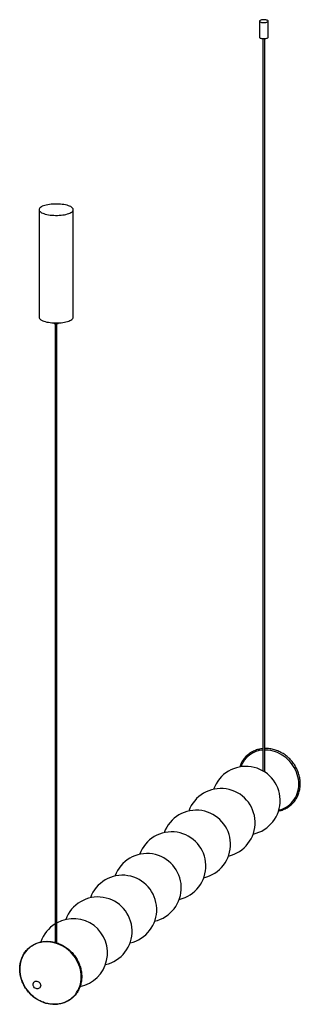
# Paper-space layout '_Dimétrica' of a CAD drawing. Header units: millimetres. Extents: x -55 to 437, y -56 to 1670.
import ezdxf

# ---------------------------------------------------------------- set-up
doc = ezdxf.new("R2010")
doc.units = ezdxf.units.MM

psp = doc.layouts.new('_Dimétrica')

# ---------------------------------------------------------------- linework, layer by layer
at = {"color": 7, "linetype": 'Continuous', "lineweight": 25}
for p, q in [((365.5, 1667.7), (365.5, 1639.5)), ((380.5, 1639.5), (380.5, 1667.7)), ((371.5, 1637), (371.5, 353.3)), ((374.5, 351.4), (374.5, 1637)), ((-21.2, 1337.2), (-21.2, 1148.6)), ((38.8, 1148.6), (38.8, 1337.2)), ((7.3, 1137.6), (7.3, 52.6)), ((10.3, 51.7), (10.3, 1137.6))]:
    psp.add_line(p, q, dxfattribs=at)
at = {"color": 7, "linetype": 'Continuous', "lineweight": 25, "flags": 128}
for points in [[(370.3, 1665.4), (371.9, 1665.3), (373.5, 1665.2), (375.1, 1665.3), (376.6, 1665.6), (378, 1665.9), (379, 1666.3), (379.9, 1666.7), (380.4, 1667.2), (380.5, 1667.8), (380.3, 1668.3), (379.7, 1668.8), (378.9, 1669.3), (377.8, 1669.7), (376.4, 1670), (374.9, 1670.2), (373.3, 1670.2), (371.7, 1670.2), (370.1, 1670), (368.7, 1669.8), (367.5, 1669.4), (366.5, 1669), (365.8, 1668.5), (365.5, 1668), (365.6, 1667.4), (365.9, 1666.9), (366.6, 1666.4), (367.6, 1666), (368.9, 1665.6), (370.3, 1665.4)], [(365.5, 1639.5), (365.6, 1639.1), (365.9, 1638.6), (366.6, 1638.1), (367.6, 1637.7), (368.9, 1637.4), (370.3, 1637.1)], [(370.3, 1637.1), (371.9, 1637), (373.5, 1637), (375.1, 1637.1), (376.6, 1637.3), (378, 1637.6), (379, 1638), (379.9, 1638.4), (380.4, 1639), (380.5, 1639.5)], [(-1.8, 1327.8), (1.3, 1327.5), (4.5, 1327.3), (7.7, 1327.2), (11, 1327.2), (14.2, 1327.3), (17.4, 1327.6), (20.4, 1327.9), (23.4, 1328.4), (26.1, 1329), (28.7, 1329.7), (31, 1330.4), (33, 1331.2), (34.8, 1332.2), (36.3, 1333.1), (37.4, 1334.1), (38.2, 1335.2), (38.7, 1336.3), (38.8, 1337.3), (38.6, 1338.4), (38, 1339.5), (37.1, 1340.5), (35.8, 1341.5), (34.3, 1342.5), (32.4, 1343.3), (30.2, 1344.2), (27.9, 1344.9), (25.2, 1345.5), (22.4, 1346.1), (19.4, 1346.5), (16.3, 1346.8), (13.2, 1347.1), (9.9, 1347.1), (6.7, 1347.1), (3.5, 1347), (0.3, 1346.7), (-2.8, 1346.4), (-5.7, 1345.9), (-8.4, 1345.3), (-11, 1344.7), (-13.3, 1343.9), (-15.4, 1343.1), (-17.1, 1342.2), (-18.6, 1341.2), (-19.8, 1340.2), (-20.6, 1339.1), (-21, 1338.1), (-21.2, 1337), (-20.9, 1335.9), (-20.3, 1334.8), (-19.4, 1333.8), (-18.2, 1332.8), (-16.6, 1331.8), (-14.7, 1331), (-12.6, 1330.2), (-10.2, 1329.4), (-7.6, 1328.8), (-4.7, 1328.2), (-1.8, 1327.8)], [(-21.2, 1148.6), (-21.2, 1148.4), (-20.9, 1147.3), (-20.3, 1146.3), (-19.4, 1145.2), (-18.2, 1144.2), (-16.6, 1143.3), (-14.7, 1142.4), (-12.6, 1141.6), (-10.2, 1140.9), (-7.6, 1140.2), (-4.7, 1139.7), (-1.8, 1139.2)], [(-1.8, 1139.2), (1.3, 1138.9), (4.5, 1138.7), (7.7, 1138.6), (11, 1138.6), (14.2, 1138.8), (17.4, 1139), (20.4, 1139.4), (23.4, 1139.8), (26.1, 1140.4), (28.7, 1141.1), (31, 1141.8), (33, 1142.7), (34.8, 1143.6), (36.3, 1144.6), (37.4, 1145.6), (38.2, 1146.6), (38.7, 1147.7), (38.8, 1148.6)], [(7.1, 1137.6), (8.4, 1137.5), (9.8, 1137.5), (11.1, 1137.7), (12.2, 1137.9), (13.1, 1138.3), (13.6, 1138.7), (13.7, 1138.7)], [(52.7, -7.8), (52.6, -3.5), (52.1, 0.8), (51.3, 5.1), (50.1, 9.3), (48.6, 13.5), (46.9, 17.6), (44.8, 21.6), (42.5, 25.4), (39.8, 29.1), (37, 32.6), (33.9, 35.9), (30.5, 38.9), (27, 41.8), (23.3, 44.3), (19.5, 46.6), (15.5, 48.6), (11.4, 50.2), (7.3, 51.6), (3.1, 52.6), (-1.1, 53.3), (-5.4, 53.7), (-9.6, 53.7), (-13.7, 53.4), (-17.8, 52.7), (-21.8, 51.8), (-25.6, 50.5), (-29.3, 48.9), (-32.8, 46.9), (-36.1, 44.7), (-39.2, 42.2), (-42.1, 39.4), (-44.7, 36.4), (-47.1, 33.2), (-49.1, 29.7), (-50.9, 26.1), (-52.4, 22.2), (-53.5, 18.3), (-54.3, 14.2), (-54.8, 10), (-55, 5.8), (-54.8, 1.5), (-54.3, -2.8), (-53.5, -7.1), (-52.4, -11.3), (-50.9, -15.5), (-49.1, -19.6), (-47.1, -23.6), (-44.7, -27.4), (-42.1, -31.1), (-39.2, -34.6), (-36.1, -37.9), (-32.8, -40.9), (-29.3, -43.8), (-25.6, -46.3), (-21.8, -48.6), (-17.8, -50.5), (-13.7, -52.2), (-9.6, -53.6), (-5.4, -54.6), (-1.1, -55.3), (3.1, -55.7), (7.3, -55.7), (11.4, -55.4), (15.5, -54.7), (19.5, -53.8), (23.3, -52.5), (27, -50.8), (30.5, -48.9), (33.9, -46.7), (37, -44.2), (39.8, -41.4), (42.5, -38.4), (44.8, -35.2), (46.9, -31.7), (48.6, -28.1), (50.1, -24.2), (51.3, -20.3), (52.1, -16.2), (52.6, -12), (52.7, -7.8)], [(-31.6, -21.1), (-31.4, -19.7), (-30.9, -18.3), (-30.1, -17.1), (-29.1, -16.2), (-27.8, -15.5), (-26.4, -15.2), (-24.9, -15.2), (-23.4, -15.6), (-22, -16.3), (-20.8, -17.2), (-19.7, -18.4), (-18.9, -19.8), (-18.4, -21.3), (-18.2, -22.8), (-18.4, -24.3), (-18.9, -25.7), (-19.7, -26.8), (-20.8, -27.8), (-22, -28.4), (-23.4, -28.7), (-24.9, -28.7), (-26.4, -28.4), (-27.8, -27.7), (-29.1, -26.7), (-30.1, -25.5), (-30.9, -24.1), (-31.4, -22.7), (-31.6, -21.1)]]:
    psp.add_lwpolyline(points, dxfattribs=at)
at = {"color": 8, "linetype": 'Continuous', "lineweight": 25, "flags": 128}
for points in [[(434.2, 330.1), (434.1, 334.4), (433.6, 338.6), (432.7, 342.8), (431.6, 347), (430.1, 351.1), (428.4, 355.1), (426.3, 359), (424, 362.8), (421.4, 366.4), (418.5, 369.8), (415.4, 373), (412.1, 376), (408.6, 378.7), (405, 381.2), (401.2, 383.4), (397.2, 385.3), (393.2, 386.9), (389.1, 388.1), (385, 389.1), (380.8, 389.7), (376.6, 389.9), (374.5, 390)], [(399.3, 284.8), (401.2, 285.2), (405, 286.5), (408.6, 288), (412.1, 289.9), (415.4, 292), (418.5, 294.4), (421.4, 297.1), (424, 300.1), (426.3, 303.2), (428.4, 306.6), (430.1, 310.2), (431.6, 314), (432.7, 317.9), (433.6, 321.9), (434.1, 326), (434.2, 330.1)]]:
    psp.add_lwpolyline(points, dxfattribs=at)
at = {"color": 7, "linetype": 'Continuous', "lineweight": 25}
for centre, radius, start, end in [((7.1, 1142.4), 4.83, 230.2167, 269.5915), ((341.6, 301.2), 60, 282.2236, 160.5956), ((297.7, 262.5), 60, 282.7725, 160.0468), ((254.6, 224.5), 60, 282.7725, 160.0468), ((211.4, 186.5), 60, 282.7725, 160.0468), ((168.3, 148.4), 60, 282.7725, 160.0468), ((125.2, 110.4), 60, 282.7725, 160.0468), ((82, 72.3), 60, 282.7725, 160.0468), ((38.9, 34.3), 60, 281.442, 118.4158), ((38.9, 34.3), 60, 121.7266, 161.3348)]:
    psp.add_arc(centre, radius, start, end, dxfattribs=at)
at = {"color": 8, "linetype": 'Continuous', "lineweight": 25}
psp.add_arc((374.4, 345.3), 44.6, 93.6793, 160.0077, dxfattribs=at)
at = {"color": 7, "linetype": 'Continuous', "lineweight": 25}
for points, knots in [([(371.5, 392.3), (370.8, 392.3), (368.8, 392.1), (365.6, 391.6), (361.8, 390.6), (358.2, 389.4), (354.6, 387.9), (351.3, 386.1), (348.1, 384), (345.1, 381.7), (342.2, 379.1), (339.7, 376.4), (337.3, 373.4), (335.2, 370.2), (333.3, 366.8), (331.8, 363.4), (331, 361.1), (330.7, 360.1)], [0, 0, 0, 0, 0.035775, 0.105464, 0.175114, 0.244723, 0.314294, 0.38383, 0.453335, 0.522817, 0.592284, 0.661746, 0.731208, 0.800681, 0.870174, 0.939693, 1, 1, 1, 1]), ([(436.9, 330.8), (436.9, 331.5), (436.9, 333.6), (436.6, 337), (436, 341.1), (435.1, 345.2), (434, 349.2), (432.5, 353.1), (430.8, 357), (428.8, 360.7), (426.5, 364.4), (424, 367.9), (421.3, 371.2), (418.4, 374.3), (415.3, 377.3), (412, 380), (408.5, 382.5), (404.9, 384.7), (401.2, 386.7), (397.3, 388.4), (393.4, 389.8), (389.4, 391), (385.4, 391.8), (381.4, 392.4), (377.8, 392.6), (375.5, 392.6), (374.5, 392.5)], [0, 0, 0, 0, 0.022938, 0.065867, 0.10881, 0.151769, 0.19474, 0.237721, 0.280712, 0.323709, 0.366712, 0.40972, 0.452731, 0.495745, 0.538761, 0.581778, 0.624794, 0.667809, 0.710821, 0.75383, 0.796832, 0.839826, 0.88281, 0.925781, 0.968737, 1, 1, 1, 1]), ([(398.7, 283.1), (399.6, 283.3), (401.7, 283.7), (405, 284.7), (408.6, 286.1), (412.1, 287.7), (415.4, 289.6), (418.5, 291.8), (421.4, 294.3), (424.1, 296.9), (426.6, 299.8), (428.8, 302.9), (430.8, 306.2), (432.5, 309.6), (434, 313.2), (435.2, 317), (436.1, 320.8), (436.6, 324.7), (436.9, 328.1), (436.9, 330.1), (436.9, 330.8)], [0, 0, 0, 0, 0.0396617, 0.0979233, 0.1561518, 0.2143489, 0.2725182, 0.3306648, 0.3887953, 0.4469172, 0.5050368, 0.5631613, 0.6212983, 0.6794544, 0.7376351, 0.795844, 0.8540832, 0.9123533, 0.9706537, 1, 1, 1, 1]), ([(-55.1, 6), (-55.1, 5.3), (-55.1, 3.2), (-54.8, -0.3), (-54.2, -4.3), (-53.3, -8.4), (-52.1, -12.4), (-50.7, -16.4), (-48.9, -20.2), (-46.9, -24), (-44.7, -27.6), (-42.2, -31.1), (-39.5, -34.4), (-36.5, -37.6), (-33.4, -40.5), (-30.1, -43.2), (-26.7, -45.7), (-23, -47.9), (-19.3, -49.9), (-15.5, -51.6), (-11.6, -53.1), (-7.6, -54.2), (-3.6, -55.1), (0.4, -55.6), (4.4, -55.9), (8.4, -55.8), (12.4, -55.5), (16.2, -54.8), (20, -53.9), (23.7, -52.6), (27.2, -51.1), (30.6, -49.3), (33.8, -47.3), (36.8, -44.9), (39.6, -42.4), (42.2, -39.6), (44.5, -36.6), (46.6, -33.4), (48.5, -30), (50.1, -26.5), (51.4, -22.9), (52.4, -19.1), (53.1, -15.2), (53.6, -11.2), (53.7, -7.2), (53.6, -3.1), (53.1, 1), (52.4, 5.1), (51.3, 9.1), (50, 13.1), (48.4, 17), (46.6, 20.8), (44.5, 24.5), (42.1, 28.1), (39.5, 31.5), (36.7, 34.7), (33.6, 37.8), (30.4, 40.6), (27.1, 43.2), (23.5, 45.6), (19.9, 47.7), (16.1, 49.5), (12.2, 51.1), (8.3, 52.4), (4.3, 53.4), (0.3, 54.1), (-3.8, 54.5), (-7.8, 54.6), (-11.7, 54.4), (-15.7, 53.9), (-19.5, 53.1), (-23.2, 52.1), (-26.8, 50.7), (-30.3, 49), (-33.5, 47.1), (-36.7, 44.9), (-39.6, 42.5), (-42.3, 39.8), (-44.8, 36.9), (-47, 33.8), (-49, 30.6), (-50.7, 27.1), (-52.2, 23.5), (-53.3, 19.8), (-54.2, 16), (-54.8, 12), (-55.1, 8.7), (-55.1, 6.7), (-55.1, 6)], [0, 0, 0, 0, 0.006286, 0.01805, 0.029819, 0.041591, 0.053367, 0.065146, 0.076927, 0.08871, 0.100495, 0.112281, 0.124068, 0.135855, 0.147643, 0.159432, 0.17122, 0.183008, 0.194795, 0.206581, 0.218366, 0.230148, 0.241927, 0.253703, 0.265475, 0.277241, 0.289002, 0.300757, 0.312505, 0.324246, 0.33598, 0.347709, 0.359433, 0.371152, 0.382869, 0.394586, 0.406302, 0.41802, 0.429742, 0.441468, 0.453199, 0.464936, 0.476679, 0.488429, 0.500185, 0.511946, 0.523712, 0.535482, 0.547256, 0.559034, 0.570814, 0.582596, 0.59438, 0.606165, 0.617951, 0.629739, 0.641527, 0.653315, 0.665103, 0.676891, 0.688679, 0.700466, 0.712251, 0.724035, 0.735816, 0.747593, 0.759367, 0.771137, 0.7829, 0.794658, 0.80641, 0.818154, 0.829892, 0.841624, 0.85335, 0.865072, 0.87679, 0.888506, 0.900223, 0.91194, 0.923659, 0.935383, 0.947111, 0.958845, 0.970585, 0.982332, 0.994084, 1, 1, 1, 1])]:
    psp.add_open_spline(points, degree=3, knots=knots, dxfattribs=at)

doc.saveas('drawing.dxf')
